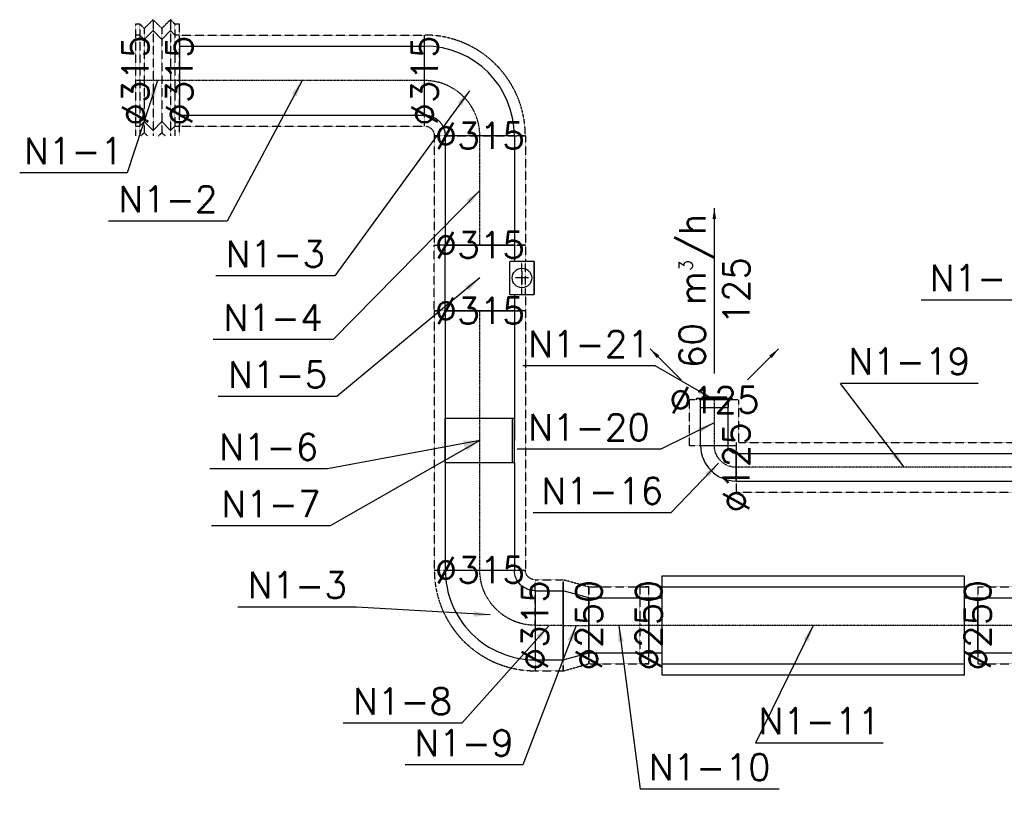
# Model space of a CAD drawing. Header units: millimetres. Extents: x -40063 to 512011, y 350190 to 687060.
# Tile 110 of 256: x 84476 to 88964, y 609584 to 613139. Entities that reach past the tile are written whole.
import ezdxf

# ---------------------------------------------------------------- set-up
doc = ezdxf.new("R2010")
doc.units = ezdxf.units.MM
doc.linetypes.add('DASHDOT', pattern=[1, 0.5, -0.25, 0, -0.25])
doc.linetypes.add('DASHED', pattern=[0.75, 0.5, -0.25])
doc.layers.get('0').update_dxf_attribs({"color": 8})
for name, color, linetype in [('FLUID-N1', 7, 'Continuous'), ('FLUID-N1-120-ARRGR', 7, 'Continuous'), ('FLUID-N1-120-DIM', 7, 'Continuous'), ('FLUID-N1-120-NUM', 7, 'Continuous'), ('FLUID-N1-INS', 7, 'Continuous'), ('FLUID-N1-SYM', 7, 'Continuous')]:
    doc.layers.add(name, color=color, linetype=linetype)
doc.styles.add('FDBES', font='simplex.shx')
doc.dimstyles.new('FDBES', dxfattribs={"dimscale": 50, "dimtxt": 4, "dimasz": 2.5, "dimexe": 0.8, "dimexo": 2, "dimgap": 1, "dimtad": 1, "dimdsep": 46, "dimtxsty": 'FDBES', "dimcen": 2.5, "dimclrd": 4, "dimclre": 5, "dimadec": 0, "dimazin": 0, "dimtfac": 1, "dimtmove": 0, "dimatfit": 3, "dimfxl": 1, "dimarcsym": 0})

# ---------------------------------------------------------------- blocks, each defined once
blk = doc.blocks.new('*U16745')
at = {"color": 5, "linetype": 'Continuous', "lineweight": -2}
for p, q in [((-559, 0), (-559, 157.5)), ((559, 157.5), (559, 0)), ((-559, -157.5), (-559, 0)), ((559, 0), (559, -157.5))]:
    blk.add_line(p, q, dxfattribs=at)
at = {"color": 0, "linetype": 'ByBlock', "lineweight": -2}
for p, q in [((559, 157.5), (-559, 157.5)), ((559, -157.5), (-559, -157.5))]:
    blk.add_line(p, q, dxfattribs=at)
at = {"layer": 'FLUID-N1-INS', "color": 5, "linetype": 'DASHED', "lineweight": -3}
for p, q in [((-559, 157.5), (-559, 207.5)), ((559, 207.5), (-559, 207.5)), ((559, 207.5), (559, 157.5)), ((-559, -207.5), (-559, -157.5)), ((559, -157.5), (559, -207.5)), ((559, -207.5), (-559, -207.5))]:
    blk.add_line(p, q, dxfattribs=at)
at = {"layer": 'FLUID-N1-SYM', "color": 5, "linetype": 'DASHDOT', "lineweight": -3}
blk.add_line((-559, 0), (559, 0), dxfattribs=at)
blk = doc.blocks.new('*U15544')
at = {"color": 0, "linetype": 'ByBlock', "lineweight": -2}
for p, q in [((-80, 0, -207.5), (-100, 0, -207.5)), ((-60, 0, -227.5), (-80, 0, -207.5)), ((-20, 0, -187.5), (-60, 0, -227.5)), ((20, 0, -227.5), (-20, 0, -187.5)), ((60, 0, -187.5), (20, 0, -227.5)), ((80, 0, -207.5), (60, 0, -187.5)), ((100, 0, -207.5), (80, 0, -207.5)), ((-100, 0, 207.5), (-80, 0, 207.5)), ((-80, 0, 207.5), (-60, 0, 227.5)), ((-60, 0, 227.5), (-20, 0, 187.5)), ((-20, 0, 187.5), (20, 0, 227.5)), ((20, 0, 227.5), (60, 0, 187.5)), ((60, 0, 187.5), (80, 0, 207.5)), ((80, 0, 207.5), (100, 0, 207.5))]:
    blk.add_line(p, q, dxfattribs=at)
at = {"layer": 'FLUID-N1-INS', "color": 5, "linetype": 'DASHED', "lineweight": -3}
for p, q in [((-100, 0, -251.9), (-100, 0, 257.5)), ((-80, 0, 257.5), (-80, 0, -251.9)), ((-60, 0, 277.5), (-60, 0, -251.9)), ((-20, 0, -237.5), (-34.4, 0, -251.9)), ((-5.6, 0, -251.9), (-20, 0, -237.5)), ((-20, 0, 237.5), (-20, 0, -237.5)), ((20, 0, 277.5), (20, 0, -251.9)), ((60, 0, -237.5), (45.6, 0, -251.9)), ((74.4, 0, -251.9), (60, 0, -237.5)), ((60, 0, 237.5), (60, 0, -237.5)), ((80, 0, 257.5), (80, 0, -251.9)), ((100, 0, 257.5), (100, 0, -251.9)), ((-100, 0, 257.5), (-80, 0, 257.5)), ((-80, 0, 257.5), (-60, 0, 277.5)), ((-60, 0, 277.5), (-20, 0, 237.5)), ((-20, 0, 237.5), (20, 0, 277.5)), ((20, 0, 277.5), (60, 0, 237.5)), ((60, 0, 237.5), (80, 0, 257.5)), ((80, 0, 257.5), (100, 0, 257.5))]:
    blk.add_line(p, q, dxfattribs=at)
at = {"layer": 'FLUID-N1-SYM', "color": 5, "linetype": 'DASHDOT', "lineweight": -3}
blk.add_line((-100, 0), (100, 0), dxfattribs=at)
blk.add_line((-100, 0), (100, 0), dxfattribs=at)
blk = doc.blocks.new('*U16744')
at = {"color": 0, "linetype": 'ByBlock', "lineweight": -2, "extrusion": (1.00438e-18, -1.36919e-25, -1)}
blk.add_ellipse((204.75, -204.75), major_axis=(-409.5, 0), ratio=1, start_param=0, end_param=1.5707961, dxfattribs=at)
at = {"color": 0, "linetype": 'ByBlock', "lineweight": -2}
blk.add_ellipse((204.75, -204.75), major_axis=(0, 94.5), ratio=1, start_param=0, end_param=1.5707953, dxfattribs=at)
at = {"layer": 'FLUID-N1-INS', "color": 5, "linetype": 'DASHED', "lineweight": -3}
for p, q in [((204.75, -160.25), (204.75, 254.75)), ((160.25, -204.75), (-254.75, -204.75))]:
    blk.add_line(p, q, dxfattribs=at)
at = {"layer": 'FLUID-N1-INS', "color": 5, "linetype": 'DASHED', "lineweight": -3, "extrusion": (-1.24243e-18, 1.5094e-25, -1)}
blk.add_ellipse((204.75, -204.75), major_axis=(-459.5, 0), ratio=1, start_param=0, end_param=1.5707961, dxfattribs=at)
at = {"layer": 'FLUID-N1-INS', "color": 5, "linetype": 'DASHED', "lineweight": -3}
blk.add_ellipse((204.75, -204.75), major_axis=(0, 44.5), ratio=1, start_param=0, end_param=1.5707941, dxfattribs=at)
at = {"layer": 'FLUID-N1-SYM', "color": 5, "linetype": 'DASHDOT', "lineweight": -3, "extrusion": (9.68012e-18, 0, -1)}
blk.add_ellipse((204.75, -204.75), major_axis=(-252, 0), ratio=1, start_param=0, end_param=1.5690563, dxfattribs=at)
at = {"layer": 'FLUID-N1-SYM', "color": 5, "linetype": 'DASHDOT', "lineweight": -3, "extrusion": (3.70794e-22, -2.13094e-19, -1)}
blk.add_ellipse((204.75, -204.75), major_axis=(-0.44, 252), ratio=1, start_param=0, end_param=0.00174, dxfattribs=at)
blk = doc.blocks.new('*U15547')
at = {"color": 5, "linetype": 'Continuous', "lineweight": -2}
for p, q in [((-249, 157.5), (-249, 0)), ((249, 0), (249, 157.5)), ((-249, 0), (-249, -157.5)), ((249, -157.5), (249, 0))]:
    blk.add_line(p, q, dxfattribs=at)
at = {"color": 0, "linetype": 'ByBlock', "lineweight": -2}
for p, q in [((249, 157.5), (-249, 157.5)), ((249, -157.5), (-249, -157.5))]:
    blk.add_line(p, q, dxfattribs=at)
at = {"layer": 'FLUID-N1-INS', "color": 5, "linetype": 'DASHED', "lineweight": -3}
for p, q in [((-249, 207.5), (-249, 157.5)), ((249, 207.5), (-249, 207.5)), ((249, 157.5), (249, 207.5)), ((-249, -157.5), (-249, -207.5)), ((249, -207.5), (249, -157.5)), ((249, -207.5), (-249, -207.5))]:
    blk.add_line(p, q, dxfattribs=at)
at = {"layer": 'FLUID-N1-SYM', "color": 5, "linetype": 'DASHDOT', "lineweight": -3}
blk.add_line((-249, 0), (249, 0), dxfattribs=at)
blk = doc.blocks.new('*U15549')
at = {"color": 0, "linetype": 'ByBlock', "lineweight": -2}
for p, q in [((-75, 247.5), (-75, 136.3)), ((-75, 247.5), (-75, 247.5)), ((75, 247.5), (-75, 247.5)), ((-75, 247.5), (75, 247.5)), ((75, 247.5), (75, 247.5)), ((75, 145.4), (75, 247.5)), ((-150, 157.5), (-75, 157.5)), ((75, 136.3), (-75, 136.3)), ((75, 157.5), (150, 157.5)), ((75, 136.3), (75, 145.4)), ((150, -157.5), (-150, -157.5))]:
    blk.add_line(p, q, dxfattribs=at)
at = {"color": 5, "linetype": 'Continuous', "lineweight": -3}
for p, q in [((-29.7, 191.9), (29.7, 191.9)), ((0, 221.5), (0, 162.2))]:
    blk.add_line(p, q, dxfattribs=at)
at = {"color": 5, "linetype": 'Continuous', "lineweight": -2}
for p, q in [((-150, 157.2), (-150, 0)), ((150, 0), (150, 157.2)), ((-150, 0), (-150, -157.2)), ((150, -157.2), (150, 0))]:
    blk.add_line(p, q, dxfattribs=at)
at = {"color": 5, "linetype": 'Continuous', "lineweight": -3}
blk.add_ellipse((0, 191.9), major_axis=(0, 44.5), ratio=1, dxfattribs=at)
at = {"layer": 'FLUID-N1-INS', "color": 5, "linetype": 'DASHED', "lineweight": -3}
for p, q in [((-150, 207.5), (-150, 157.2)), ((-150, 207.5), (-75, 207.5)), ((75, 207.5), (-75, 207.5)), ((-75, 207.5), (-75, 191.9)), ((75, 191.9), (-75, 191.9)), ((75, 207.5), (150, 207.5)), ((75, 191.9), (75, 207.5)), ((150, 157.2), (150, 207.5)), ((-150, -157.2), (-150, -207.5)), ((150, -207.5), (150, -157.2)), ((150, -207.5), (-150, -207.5))]:
    blk.add_line(p, q, dxfattribs=at)
blk = doc.blocks.new('*U16743')
at = {"color": 5, "linetype": 'Continuous', "lineweight": -2}
for p, q in [((-591, 157.5), (-591, 0)), ((591, 0), (591, 157.5)), ((-591, 0), (-591, -157.5)), ((591, -157.5), (591, 0))]:
    blk.add_line(p, q, dxfattribs=at)
at = {"color": 0, "linetype": 'ByBlock', "lineweight": -2}
for p, q in [((591, 157.5), (-591, 157.5)), ((-100, -157.5), (-591, -157.5)), ((591, -157.5), (100, -157.5))]:
    blk.add_line(p, q, dxfattribs=at)
at = {"layer": 'FLUID-N1-INS', "color": 5, "linetype": 'DASHED', "lineweight": -3}
for p, q in [((-591, 207.5), (-591, 157.5)), ((591, 207.5), (-591, 207.5)), ((591, 157.5), (591, 207.5)), ((-591, -157.5), (-591, -207.5)), ((591, -207.5), (591, -157.5)), ((591, -207.5), (-591, -207.5))]:
    blk.add_line(p, q, dxfattribs=at)
at = {"layer": 'FLUID-N1-SYM', "color": 5, "linetype": 'DASHDOT', "lineweight": -3}
for p, q in [((-591, 0), (-100, 0)), ((-100, 0), (100, 0)), ((100, 0), (591, 0))]:
    blk.add_line(p, q, dxfattribs=at)
blk = doc.blocks.new('*U15554')
at = {"color": 0, "linetype": 'ByBlock', "lineweight": -2}
blk.add_ellipse((204.8, -204.8), major_axis=(0, 409.5), ratio=1, start_param=0, end_param=1.570798, dxfattribs=at)
at = {"color": 0, "linetype": 'ByBlock', "lineweight": -2, "extrusion": (2.46519e-32, 1.26052e-37, -1)}
blk.add_ellipse((204.8, -204.8), major_axis=(-94.5, 0), ratio=1, start_param=0, end_param=1.570803, dxfattribs=at)
at = {"layer": 'FLUID-N1-INS', "color": 5, "linetype": 'DASHED', "lineweight": -3}
for p, q in [((204.8, 254.8), (204.8, -160.2)), ((-47.6, -204.8), (160.2, -204.8))]:
    blk.add_line(p, q, dxfattribs=at)
blk.add_ellipse((204.8, -204.8), major_axis=(0, 459.5), ratio=1, start_param=0, end_param=1.570798, dxfattribs=at)
at = {"layer": 'FLUID-N1-INS', "color": 5, "linetype": 'DASHED', "lineweight": -3, "extrusion": (2.46519e-32, 2.67683e-37, -1)}
blk.add_ellipse((204.8, -204.8), major_axis=(-44.5, 0), ratio=1, start_param=0, end_param=1.570809, dxfattribs=at)
at = {"layer": 'FLUID-N1-SYM', "color": 5, "linetype": 'DASHDOT', "lineweight": -3, "extrusion": (2.46519e-32, 6.98332e-48, -1)}
blk.add_ellipse((204.8, -204.8), major_axis=(-252, 0), ratio=1, start_param=0, end_param=1.570796, dxfattribs=at)
blk = doc.blocks.new('*U15556')
at = {"color": 5, "linetype": 'Continuous', "lineweight": -2}
for p, q in [((-64, 0), (-64, 157.5)), ((-64, -157.5), (-64, 0)), ((64, 1.4), (64, 0)), ((64, 0), (64, -157.5))]:
    blk.add_line(p, q, dxfattribs=at)
at = {"color": 0, "linetype": 'ByBlock', "lineweight": -2}
for p, q in [((64, 157.5), (-64, 157.5)), ((64, -157.5), (-64, -157.5))]:
    blk.add_line(p, q, dxfattribs=at)
at = {"color": 5, "linetype": 'Continuous', "lineweight": -3}
blk.add_line((64, 157.5), (64, 1.4), dxfattribs=at)
at = {"layer": 'FLUID-N1-INS', "color": 5, "linetype": 'DASHED', "lineweight": -3}
for p, q in [((-64, 157.5), (-64, 207.5)), ((64, 207.5), (-64, 207.5)), ((-64, -207.5), (-64, -157.5)), ((64, -157.5), (64, -207.5)), ((64, -207.5), (-64, -207.5))]:
    blk.add_line(p, q, dxfattribs=at)
at = {"layer": 'FLUID-N1-SYM', "color": 5, "linetype": 'DASHDOT', "lineweight": -3}
blk.add_line((-64, 0), (64, 0), dxfattribs=at)
blk = doc.blocks.new('*U15558')
at = {"color": 0, "linetype": 'ByBlock', "lineweight": -2}
for p, q in [((-690, 0), (-690, 175)), ((690, 175), (-690, 175)), ((690, 175), (690, 0)), ((-690, 125), (-750, 125)), ((750, 125), (690, 125)), ((-690, -175), (-690, 0)), ((690, 0), (690, -175)), ((-690, -125), (-750, -125)), ((750, -125), (690, -125)), ((690, -175), (-690, -175))]:
    blk.add_line(p, q, dxfattribs=at)
at = {"color": 5, "linetype": 'Continuous', "lineweight": -3}
for p, q in [((-750, 0), (-750, 125)), ((-750, -125), (-750, 0))]:
    blk.add_line(p, q, dxfattribs=at)
at = {"color": 5, "linetype": 'Continuous', "lineweight": -2}
for p, q in [((750, 125), (750, 0)), ((750, 0), (750, -125))]:
    blk.add_line(p, q, dxfattribs=at)
at = {"layer": 'FLUID-N1-INS', "color": 5, "linetype": 'DASHED', "lineweight": -3}
for p, q in [((750, 125), (750, 175)), ((750, 175), (790, 175)), ((790, 175), (790, 0)), ((790, 0), (790, -175)), ((750, -175), (750, -125)), ((750, -175), (790, -175))]:
    blk.add_line(p, q, dxfattribs=at)
at = {"layer": 'FLUID-N1-SYM', "color": 5, "linetype": 'DASHDOT', "lineweight": -3}
blk.add_line((-750, 0), (750, 0), dxfattribs=at)
blk = doc.blocks.new('*U15559')
at = {"color": 5, "linetype": 'Continuous', "lineweight": -2}
for p, q in [((-58.5, 157.5), (-58.5, 0)), ((58.5, 0), (58.5, 125)), ((-58.5, 0), (-58.5, -157.5)), ((58.5, -125), (58.5, 0))]:
    blk.add_line(p, q, dxfattribs=at)
at = {"color": 0, "linetype": 'ByBlock', "lineweight": -2}
for p, q in [((58.5, 125), (-58.5, 157.5)), ((-58.5, -157.5), (58.5, -125))]:
    blk.add_line(p, q, dxfattribs=at)
at = {"layer": 'FLUID-N1-INS', "color": 5, "linetype": 'DASHED', "lineweight": -3}
for p, q in [((-58.5, 207.5), (-58.5, 157.5)), ((58.5, 175), (-58.5, 207.5)), ((58.5, 125), (58.5, 175)), ((58.5, -175), (58.5, -125)), ((-58.5, -157.5), (-58.5, -207.5)), ((-58.5, -207.5), (58.5, -175))]:
    blk.add_line(p, q, dxfattribs=at)
at = {"layer": 'FLUID-N1-SYM', "color": 5, "linetype": 'DASHDOT', "lineweight": -3}
blk.add_line((-58.5, 0), (58.5, 0), dxfattribs=at)
blk = doc.blocks.new('*U15561')
at = {"color": 5, "linetype": 'Continuous', "lineweight": -2}
for p, q in [((-136.5, 0), (-136.5, 125)), ((136.5, 125), (136.5, 0)), ((-136.5, -125), (-136.5, 0)), ((136.5, 0), (136.5, -125))]:
    blk.add_line(p, q, dxfattribs=at)
at = {"color": 0, "linetype": 'ByBlock', "lineweight": -2}
for p, q in [((136.5, 125), (-136.5, 125)), ((136.5, -125), (-136.5, -125))]:
    blk.add_line(p, q, dxfattribs=at)
at = {"layer": 'FLUID-N1-INS', "color": 5, "linetype": 'DASHED', "lineweight": -3}
for p, q in [((-136.5, 125), (-136.5, 175)), ((136.5, 175), (-136.5, 175)), ((136.5, 175), (136.5, 125)), ((-136.5, -175), (-136.5, -125)), ((136.5, -125), (136.5, -175)), ((136.5, -175), (-136.5, -175))]:
    blk.add_line(p, q, dxfattribs=at)
at = {"layer": 'FLUID-N1-SYM', "color": 5, "linetype": 'DASHDOT', "lineweight": -3}
for q in [(136.5, 0), (-96.5, 0)]:
    blk.add_line((-136.5, 0), q, dxfattribs=at)
blk = doc.blocks.new('*U15563')
at = {"color": 5, "linetype": 'Continuous', "lineweight": -2}
for p, q in [((-203, 0), (-203, 125)), ((203, 125), (203, 0)), ((-203, -125), (-203, 0)), ((203, 0), (203, -125))]:
    blk.add_line(p, q, dxfattribs=at)
at = {"color": 0, "linetype": 'ByBlock', "lineweight": -2}
for p, q in [((203, 125), (-203, 125)), ((203, -125), (-203, -125))]:
    blk.add_line(p, q, dxfattribs=at)
at = {"layer": 'FLUID-N1-INS', "color": 5, "linetype": 'DASHED', "lineweight": -3}
for p, q in [((-203, 125), (-203, 175)), ((203, 175), (-203, 175)), ((203, 175), (203, 125)), ((-203, -175), (-203, -125)), ((203, -125), (203, -175)), ((203, -175), (-203, -175))]:
    blk.add_line(p, q, dxfattribs=at)
at = {"layer": 'FLUID-N1-SYM', "color": 5, "linetype": 'DASHDOT', "lineweight": -3}
blk.add_line((-203, 0), (203, 0), dxfattribs=at)
blk = doc.blocks.new('*U16738')
at = {"color": 0, "linetype": 'ByBlock', "lineweight": -2}
for p, q in [((-81, 0, 7), (81, 0, 7)), ((62.5, 0, -35), (-62.5, 0, -35)), ((-57.5, 0, 12), (57.5, 0, 12)), ((47.8, 0, 8.2), (47.5, 0, 7)), ((48.5, 0, 9.2), (47.8, 0, 8.2)), ((49.4, 0, 9.9), (48.5, 0, 9.2)), ((50.4, 0, 10.5), (49.4, 0, 9.9)), ((51.6, 0, 11), (50.4, 0, 10.5)), ((52.7, 0, 11.4), (51.6, 0, 11)), ((53.9, 0, 11.7), (52.7, 0, 11.4)), ((55.1, 0, 11.9), (53.9, 0, 11.7)), ((56.3, 0, 12), (55.1, 0, 11.9)), ((57.5, 0, 12), (56.3, 0, 12)), ((62.5, 0, -35), (62.5, 0, 0)), ((81, 0, 0), (81, 0, 7)), ((-81, 0, 7), (-81, 0, 0)), ((-62.5, 0, 0), (-62.5, 0, -35)), ((-56.3, 0, 12), (-57.5, 0, 12)), ((-55.1, 0, 11.9), (-56.3, 0, 12)), ((-53.9, 0, 11.7), (-55.1, 0, 11.9)), ((-52.7, 0, 11.4), (-53.9, 0, 11.7)), ((-51.6, 0, 11), (-52.7, 0, 11.4)), ((-50.4, 0, 10.5), (-51.6, 0, 11)), ((-49.4, 0, 9.9), (-50.4, 0, 10.5)), ((-48.5, 0, 9.2), (-49.4, 0, 9.9)), ((-47.8, 0, 8.2), (-48.5, 0, 9.2)), ((-47.5, 0, 7), (-47.8, 0, 8.2))]:
    blk.add_line(p, q, dxfattribs=at)
blk = doc.blocks.new('*U16737')
at = {"color": 5, "linetype": 'Continuous', "lineweight": -2}
for p, q in [((-104, 62.5), (-104, 0)), ((104, 0), (104, 62.5)), ((-104, 0), (-104, -62.5)), ((104, -62.5), (104, 0))]:
    blk.add_line(p, q, dxfattribs=at)
at = {"color": 0, "linetype": 'ByBlock', "lineweight": -2}
for p, q in [((104, 62.5), (-104, 62.5)), ((104, -62.5), (-104, -62.5))]:
    blk.add_line(p, q, dxfattribs=at)
at = {"layer": 'FLUID-N1-INS', "color": 5, "linetype": 'DASHED', "lineweight": -3}
for p, q in [((-104, 112.5), (-104, 62.5)), ((91, 112.5), (-104, 112.5)), ((104, 62.5), (104, 100.1)), ((-104, -62.5), (-104, -112.5)), ((104, -112.5), (104, -62.5)), ((104, -112.5), (-104, -112.5))]:
    blk.add_line(p, q, dxfattribs=at)
at = {"layer": 'FLUID-N1-SYM', "color": 5, "linetype": 'DASHDOT', "lineweight": -3}
blk.add_line((-104, 0), (104, 0), dxfattribs=at)
blk = doc.blocks.new('*U16736')
at = {"color": 5, "linetype": 'Continuous', "lineweight": -2}
for p, q in [((81.2, 81.2), (81.2, 80)), ((81.2, 80), (81.2, -42.5)), ((81.2, -42.5), (81.2, -43.8)), ((-81.2, -81.2), (-80, -81.2)), ((-80, -81.2), (42.5, -81.2)), ((42.5, -81.2), (43.8, -81.2))]:
    blk.add_line(p, q, dxfattribs=at)
at = {"color": 0, "linetype": 'ByBlock', "lineweight": -2}
blk.add_ellipse((81.2, -81.2), major_axis=(0, 162.5), ratio=1, start_param=0, end_param=1.570796, dxfattribs=at)
at = {"color": 0, "linetype": 'ByBlock', "lineweight": -2, "extrusion": (0, 0, -1)}
blk.add_ellipse((81.2, -81.2), major_axis=(-37.5, 0), ratio=1, start_param=0, end_param=1.570797, dxfattribs=at)
at = {"layer": 'FLUID-N1-SYM', "color": 5, "linetype": 'DASHDOT', "lineweight": -3, "extrusion": (0, 0, -1)}
for major_axis, end_param in [((-100, 0), 1.565796), ((-0.5, 100), 0.005)]:
    blk.add_ellipse((81.2, -81.2), major_axis=major_axis, ratio=1, start_param=0, end_param=end_param, dxfattribs=at)
blk = doc.blocks.new('*U15595')
at = {"color": 5, "linetype": 'Continuous', "lineweight": -2}
for p, q in [((-765.5, 0), (-765.5, 62.5)), ((765.5, 62.5), (765.5, 0)), ((-765.5, -62.5), (-765.5, 0)), ((765.5, 0), (765.5, -62.5))]:
    blk.add_line(p, q, dxfattribs=at)
at = {"color": 0, "linetype": 'ByBlock', "lineweight": -2}
for p, q in [((765.5, 62.5), (-765.5, 62.5)), ((765.5, -62.5), (-765.5, -62.5))]:
    blk.add_line(p, q, dxfattribs=at)
at = {"layer": 'FLUID-N1-INS', "color": 5, "linetype": 'DASHED', "lineweight": -3}
for p, q in [((-765.5, 62.5), (-765.5, 112.5)), ((753.1, 112.5), (-765.5, 112.5)), ((765.5, 112.5), (765.5, 62.5)), ((-765.5, -112.5), (-765.5, -62.5)), ((765.5, -62.5), (765.5, -112.5)), ((765.5, -112.5), (-765.5, -112.5))]:
    blk.add_line(p, q, dxfattribs=at)
at = {"layer": 'FLUID-N1-SYM', "color": 5, "linetype": 'DASHDOT', "lineweight": -3}
blk.add_line((-765.5, 0), (765.5, 0), dxfattribs=at)
blk = doc.blocks.new('*U16704')
at = {"color": 0, "linetype": 'ByBlock', "lineweight": -2}
for p, q in [((-100, 157.5), (-100, 149.4)), ((100, 157.5), (-100, 157.5)), ((-100, 157.5), (0, 157.5)), ((100, 149.4), (-100, 149.4)), ((-100, 149.4), (-100, -157.5)), ((100, 157.5), (0, 157.5)), ((0, 157.5), (0, 157.5)), ((100, 149.4), (100, 157.5)), ((100, -157.5), (100, 149.4)), ((100, -157.5), (-100, -157.5))]:
    blk.add_line(p, q, dxfattribs=at)
blk = doc.blocks.new('*U15866')
at = {"color": 7, "insert": (0, 377.1), "char_height": 120, "attachment_point": 5, "rotation": 90, "style": 'FDBES'}
blk.add_mtext('60 m{\\A2;\\H0.5x;3}/h\\P125', dxfattribs=at)
at = {"color": 7}
blk.add_leader([(0, 754.3), (0, 0)], dimstyle='FDBES', override={"dimscale": 20, "dimclrd": 7}, dxfattribs=at)
blk = doc.blocks.new('*U15867')
at = {"color": 7}
blk.add_leader([(-141.4, 141.4), (0, 0)], dimstyle='FDBES', override={"dimscale": 20, "dimclrd": 7}, dxfattribs=at)
blk = doc.blocks.new('*U15868')
at = {"color": 7}
blk.add_leader([(141.4, 141.4), (0, 0)], dimstyle='FDBES', override={"dimscale": 20, "dimclrd": 7}, dxfattribs=at)
blk = doc.blocks.new('*U16252')
at = {"color": 7}
blk.add_line((-137.5, -420.9), (-627.8, -420.9), dxfattribs=at)
at = {"color": 7, "insert": (-382.7, -420.9), "char_height": 120, "attachment_point": 5, "style": 'FDBES'}
blk.add_mtext('N1-1\\P ', dxfattribs=at)
at = {"color": 7}
blk.add_leader([(0, 0), (-137.5, -420.9)], dimstyle='FDBES', override={"dimscale": 30, "dimclrd": 7, "dimclre": 7}, dxfattribs=at)
blk = doc.blocks.new('*U16253')
at = {"color": 7}
blk.add_line((-340.9, -640.9), (-882.6, -640.9), dxfattribs=at)
at = {"color": 7, "insert": (-611.7, -640.9), "char_height": 120, "attachment_point": 5, "style": 'FDBES'}
blk.add_mtext('N1-2\\P ', dxfattribs=at)
at = {"color": 7}
blk.add_leader([(0, 0), (-340.9, -640.9)], dimstyle='FDBES', override={"dimscale": 30, "dimclrd": 7, "dimclre": 7}, dxfattribs=at)
blk = doc.blocks.new('*U16254')
at = {"color": 7}
blk.add_line((-614.2, -843.6), (-1155.9, -843.6), dxfattribs=at)
at = {"color": 7, "insert": (-885.1, -843.6), "char_height": 120, "attachment_point": 5, "style": 'FDBES'}
blk.add_mtext('N1-3\\P ', dxfattribs=at)
at = {"color": 7}
blk.add_leader([(0, 0), (-614.2, -843.6)], dimstyle='FDBES', override={"dimscale": 30, "dimclrd": 7, "dimclre": 7}, dxfattribs=at)
blk = doc.blocks.new('*U16255')
at = {"color": 7}
blk.add_line((-668.6, -679.9), (-1216, -679.9), dxfattribs=at)
at = {"color": 7, "insert": (-942.3, -679.9), "char_height": 120, "attachment_point": 5, "style": 'FDBES'}
blk.add_mtext('N1-4\\P ', dxfattribs=at)
at = {"color": 7}
blk.add_leader([(0, 0), (-668.6, -679.9)], dimstyle='FDBES', override={"dimscale": 30, "dimclrd": 7, "dimclre": 7}, dxfattribs=at)
blk = doc.blocks.new('*U16256')
at = {"color": 7}
blk.add_line((-651.5, -540.9), (-1193.2, -540.9), dxfattribs=at)
at = {"color": 7, "insert": (-922.3, -540.9), "char_height": 120, "attachment_point": 5, "style": 'FDBES'}
blk.add_mtext('N1-5\\P ', dxfattribs=at)
at = {"color": 7}
blk.add_leader([(0, 0), (-651.5, -540.9)], dimstyle='FDBES', override={"dimscale": 30, "dimclrd": 7, "dimclre": 7}, dxfattribs=at)
blk = doc.blocks.new('*U16257')
at = {"color": 7}
blk.add_line((-694.3, -129.9), (-1230.3, -129.9), dxfattribs=at)
at = {"color": 7, "insert": (-962.3, -129.9), "char_height": 120, "attachment_point": 5, "style": 'FDBES'}
blk.add_mtext('N1-6\\P ', dxfattribs=at)
at = {"color": 7}
blk.add_leader([(0, 0), (-694.3, -129.9)], dimstyle='FDBES', override={"dimscale": 30, "dimclrd": 7, "dimclre": 7}, dxfattribs=at)
blk = doc.blocks.new('*U16258')
at = {"color": 7}
blk.add_line((-681.5, -389.9), (-1223.2, -389.9), dxfattribs=at)
at = {"color": 7, "insert": (-952.3, -389.9), "char_height": 120, "attachment_point": 5, "style": 'FDBES'}
blk.add_mtext('N1-7\\P ', dxfattribs=at)
at = {"color": 7}
blk.add_leader([(0, 0), (-681.5, -389.9)], dimstyle='FDBES', override={"dimscale": 30, "dimclrd": 7, "dimclre": 7}, dxfattribs=at)
blk = doc.blocks.new('*U16259')
at = {"color": 7}
blk.add_line((-608.7, 35.9), (-1150.4, 35.9), dxfattribs=at)
at = {"color": 7, "insert": (-879.6, 35.9), "char_height": 120, "attachment_point": 5, "style": 'FDBES'}
blk.add_mtext('N1-3\\P ', dxfattribs=at)
at = {"color": 7}
blk.add_leader([(0, 0), (-608.7, 35.9)], dimstyle='FDBES', override={"dimscale": 30, "dimclrd": 7, "dimclre": 7}, dxfattribs=at)
blk = doc.blocks.new('*U16260')
at = {"color": 7}
blk.add_line((-397.5, -446.6), (-939.2, -446.6), dxfattribs=at)
at = {"color": 7, "insert": (-668.3, -446.6), "char_height": 120, "attachment_point": 5, "style": 'FDBES'}
blk.add_mtext('N1-8\\P ', dxfattribs=at)
at = {"color": 7}
blk.add_leader([(0, 0), (-397.5, -446.6)], dimstyle='FDBES', override={"dimscale": 30, "dimclrd": 7, "dimclre": 7}, dxfattribs=at)
blk = doc.blocks.new('*U16261')
at = {"color": 7}
blk.add_line((-242.8, -636.6), (-778.8, -636.6), dxfattribs=at)
at = {"color": 7, "insert": (-510.8, -636.6), "char_height": 120, "attachment_point": 5, "style": 'FDBES'}
blk.add_mtext('N1-9\\P ', dxfattribs=at)
at = {"color": 7}
blk.add_leader([(0, 0), (-242.8, -636.6)], dimstyle='FDBES', override={"dimscale": 30, "dimclrd": 7, "dimclre": 7}, dxfattribs=at)
blk = doc.blocks.new('*U16262')
at = {"color": 7}
blk.add_line((730.8, -746.6), (97.6, -746.6), dxfattribs=at)
at = {"color": 7, "insert": (414.2, -746.6), "char_height": 120, "attachment_point": 5, "style": 'FDBES'}
blk.add_mtext('N1-10\\P ', dxfattribs=at)
at = {"color": 7}
blk.add_leader([(0, 0), (97.6, -746.6)], dimstyle='FDBES', override={"dimscale": 30, "dimclrd": 7, "dimclre": 7}, dxfattribs=at)
blk = doc.blocks.new('*U16263')
at = {"color": 7}
blk.add_line((318.5, -536.6), (-263.2, -536.6), dxfattribs=at)
at = {"color": 7, "insert": (27.7, -536.6), "char_height": 120, "attachment_point": 5, "style": 'FDBES'}
blk.add_mtext('N1-11\\P ', dxfattribs=at)
at = {"color": 7}
blk.add_leader([(0, 0), (-263.2, -536.6)], dimstyle='FDBES', override={"dimscale": 30, "dimclrd": 7, "dimclre": 7}, dxfattribs=at)
blk = doc.blocks.new('*U16271')
at = {"color": 7}
blk.add_line((-118.3, 762.8), (-751.4, 762.8), dxfattribs=at)
at = {"color": 7, "insert": (-434.8, 762.8), "char_height": 120, "attachment_point": 5, "style": 'FDBES'}
blk.add_mtext('N1-18\\P ', dxfattribs=at)
at = {"color": 7}
blk.add_leader([(0, 0), (-118.3, 762.8)], dimstyle='FDBES', override={"dimscale": 30, "dimclrd": 7, "dimclre": 7}, dxfattribs=at)
blk = doc.blocks.new('*U16272')
at = {"color": 7}
blk.add_line((336.9, 382.8), (-290.5, 382.8), dxfattribs=at)
at = {"color": 7, "insert": (23.2, 382.8), "char_height": 120, "attachment_point": 5, "style": 'FDBES'}
blk.add_mtext('N1-19\\P ', dxfattribs=at)
at = {"color": 7}
blk.add_leader([(0, 0), (-290.5, 382.8)], dimstyle='FDBES', override={"dimscale": 30, "dimclrd": 7, "dimclre": 7}, dxfattribs=at)
blk = doc.blocks.new('*U16273')
at = {"color": 7}
blk.add_line((-216.2, -226), (-843.7, -226), dxfattribs=at)
at = {"color": 7, "insert": (-530, -226), "char_height": 120, "attachment_point": 5, "style": 'FDBES'}
blk.add_mtext('N1-16\\P ', dxfattribs=at)
at = {"color": 7}
blk.add_leader([(0, 0), (-216.2, -226)], dimstyle='FDBES', override={"dimscale": 30, "dimclrd": 7, "dimclre": 7}, dxfattribs=at)
blk = doc.blocks.new('*U16274')
at = {"color": 7}
blk.add_line((-243.2, -120.7), (-899.2, -120.7), dxfattribs=at)
at = {"color": 7, "insert": (-571.2, -120.7), "char_height": 120, "attachment_point": 5, "style": 'FDBES'}
blk.add_mtext('N1-20\\P ', dxfattribs=at)
at = {"color": 7}
blk.add_leader([(0, 0), (-243.2, -120.7)], dimstyle='FDBES', override={"dimscale": 30, "dimclrd": 7, "dimclre": 7}, dxfattribs=at)
blk = doc.blocks.new('*U16275')
at = {"color": 7}
blk.add_line((-268.9, 155.3), (-873.5, 155.3), dxfattribs=at)
at = {"color": 7, "insert": (-571.2, 155.3), "char_height": 120, "attachment_point": 5, "style": 'FDBES'}
blk.add_mtext('N1-21\\P ', dxfattribs=at)
at = {"color": 7}
blk.add_leader([(0, 0), (-268.9, 155.3)], dimstyle='FDBES', override={"dimscale": 30, "dimclrd": 7, "dimclre": 7}, dxfattribs=at)

msp = doc.modelspace()

# ---------------------------------------------------------------- linework, layer by layer
at = {"layer": 'FLUID-N1', "color": 5}
for p, q in [((87403.58128, 610602.13213, 14.5), (87403.58128, 610152.13213, 14.5)), ((88783.58128, 610602.13213, 14.5), (87403.58128, 610602.13213, 14.5)), ((88783.58128, 610152.13213, 14.5), (88783.58128, 610602.13213, 14.5)), ((87403.58128, 610152.13213, 14.5), (88783.58128, 610152.13213, 14.5))]:
    msp.add_line(p, q, dxfattribs=at)

# ---------------------------------------------------------------- block references
at = {"layer": 'FLUID-N1', "color": 5, "linetype": 'Continuous', "extrusion": (-1.22465e-16, 1, 1.83697e-16), "rotation": 360}
msp.add_blockref('*U15544', (-85103.95826, 14.5, 612861.43267), dxfattribs=at)
at = {"layer": 'FLUID-N1', "color": 5, "linetype": 'Continuous', "extrusion": (1.22465e-16, 0, -1)}
for name, p in [('*U16745', (-85763.01977, 612861.43267, -14.5)), ('*U15595', (-88508.04202, 611097.75161, -14.98265))]:
    msp.add_blockref(name, p, dxfattribs=at)
at = {"layer": 'FLUID-N1', "color": 5, "linetype": 'Continuous', "extrusion": (-1.22465e-16, 0, -1)}
msp.add_blockref('*U16744', (-86526.33128, 612814.18267, -14.5), dxfattribs=at)
at = {"layer": 'FLUID-N1', "color": 5, "linetype": 'Continuous'}
for name, p, rotation in [('*U15547', (86573.58128, 612360.43267, 14.5), 90), ('*U15549', (86573.58128, 611961.43267, 14.5), 270), ('*U16743', (86573.58128, 611220.43267, 14.5), 89.99999999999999), ('*U16737', (87642.48362, 611301.2516, 15), 270), ('*U16704', (86573.58128, 611220.43267, 14.5), 270), ('*U16736', (87661.23362, 611116.5016, 15), 90), ('*U15554', (86620.83128, 610424.68267, 14.5), 89.99999999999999), ('*U15559', (87012.08128, 610377.13213, 14.5), 360)]:
    msp.add_blockref(name, p, dxfattribs=dict(at, rotation=rotation))
at = {"layer": 'FLUID-N1', "color": 5, "linetype": 'Continuous', "extrusion": (4.89859e-16, 1, 6.12323e-17), "rotation": 360}
msp.add_blockref('*U16738', (-87642.48362, 15, 611405.2516), dxfattribs=at)
at = {"layer": 'FLUID-N1', "color": 5, "linetype": 'Continuous', "extrusion": (-1.22465e-16, -2.46519e-32, -1), "rotation": 360}
for name, p in [('*U15556', (-86889.58128, 610377.13213, -14.5)), ('*U15558', (-88093.58128, 610377.13213, -14.5))]:
    msp.add_blockref(name, p, dxfattribs=at)
at = {"layer": 'FLUID-N1', "color": 5, "linetype": 'Continuous', "extrusion": (-1.22465e-16, 0, -1), "rotation": 360}
for name, p in [('*U15561', (-87207.08128, 610377.13213, -14.5)), ('*U15563', (-89046.58128, 610377.13213, -14.5))]:
    msp.add_blockref(name, p, dxfattribs=at)
at = {"layer": 'FLUID-N1-120-ARRGR', "rotation": 360}
for name, p in [('*U15866', (87642.48362, 611525.2516, 15)), ('*U15867', (87491.77294, 611495.96228, 15)), ('*U15868', (87793.1943, 611495.96228, 15))]:
    msp.add_blockref(name, p, dxfattribs=at)
at = {"layer": 'FLUID-N1-120-NUM', "linetype": 'ByBlock'}
for name, p in [('*U16252', (85103.95826, 612861.43267, 14.5)), ('*U16253', (85763.01977, 612861.43267, 14.5)), ('*U16254', (86526.33128, 612814.18267, 14.5)), ('*U16255', (86573.58128, 612360.43267, 14.5)), ('*U16256', (86573.58128, 611961.43267, 14.5)), ('*U16271', (89336.10041, 611097.75163, 14.94796)), ('*U16275', (87642.48362, 611405.2516, 15)), ('*U16272', (88508.04202, 611097.75161, 14.98265)), ('*U16274', (87642.48362, 611301.2516, 15)), ('*U16257', (86573.58128, 611220.43267, 14.5)), ('*U16258', (86573.58128, 611220.43267, 14.5)), ('*U16273', (87661.23362, 611116.5016, 15)), ('*U16259', (86620.83128, 610424.68267, 14.5)), ('*U16260', (86889.58128, 610377.13213, 14.5)), ('*U16261', (87012.08128, 610377.13213, 14.5)), ('*U16262', (87207.08128, 610377.13213, 14.5)), ('*U16263', (88093.58128, 610377.13213, 14.5))]:
    msp.add_blockref(name, p, dxfattribs=at)

# ---------------------------------------------------------------- texts
at = {"layer": 'FLUID-N1-120-DIM', "color": 7, "char_height": 120, "attachment_point": 5, "rotation": 90, "style": 'FDBES'}
for s, insert in [('∅315\\P', (85003.95826, 612861.43267, 14.5)), ('∅315\\P', (85204.01977, 612861.43267, 14.5)), ('∅315\\P', (86321.58128, 612861.43267, 14.5)), ('∅125\\P', (87742.54202, 611097.75161, 14.98265)), ('∅315\\P', (86825.58128, 610377.13213, 14.5)), ('∅250\\P', (87070.58128, 610377.13213, 14.5)), ('∅250\\P', (87343.58128, 610377.13213, 14.5)), ('∅250\\P', (88843.58128, 610377.13213, 14.5))]:
    msp.add_mtext(s, dxfattribs=dict(at, insert=insert))
at = {"layer": 'FLUID-N1-120-DIM', "color": 7, "char_height": 120, "attachment_point": 5, "style": 'FDBES'}
for s, insert in [('∅315\\P', (86573.58128, 612609.43267, 14.5)), ('∅315\\P', (86573.58128, 612111.43267, 14.5)), ('∅315\\P', (86573.58128, 611811.43267, 14.5)), ('∅125\\P', (87642.48362, 611405.2516, 15)), ('∅315\\P', (86573.58128, 610629.43267, 14.5))]:
    msp.add_mtext(s, dxfattribs=dict(at, insert=insert))

doc.saveas('drawing.dxf')
